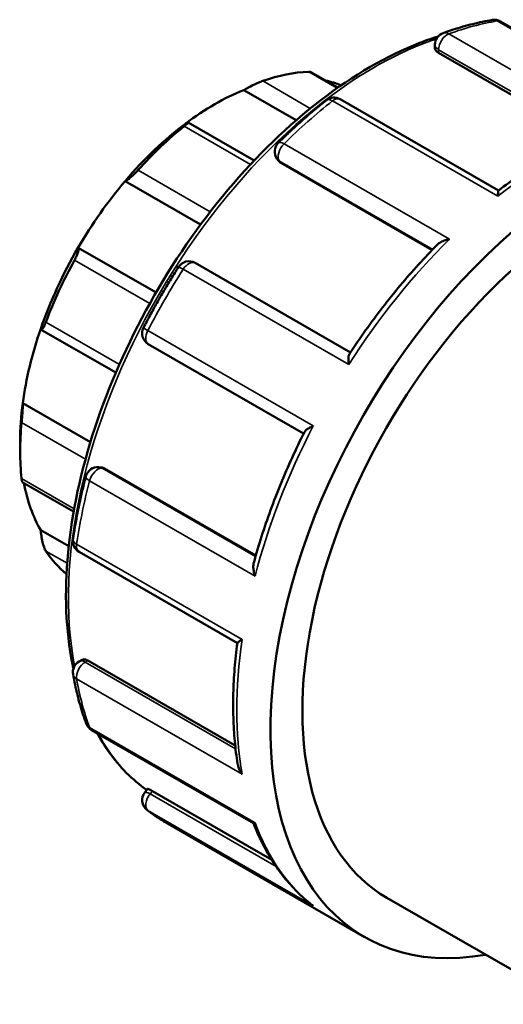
# Model space of a CAD drawing. Header units: millimetres. Extents: x 0 to 901, y -367 to 692.
# Tile 10 of 11: x 736 to 766, y 632 to 692. Entities that reach past the tile are written whole.
import ezdxf

# ---------------------------------------------------------------- set-up
doc = ezdxf.new("R2010")
doc.units = ezdxf.units.MM
doc.layers.add('Visible (ANSI)', color=7, linetype='Continuous', lineweight=50)
doc.layers.add('Visible Narrow (ANSI)', color=7, linetype='Continuous', lineweight=35)

msp = doc.modelspace()

# ---------------------------------------------------------------- linework, layer by layer
at = {"layer": 'Visible (ANSI)'}
for p, q in [((775.188, 686.47), (765.337, 692.143)), ((761.346, 690.516), (761.346, 690.73)), ((761.565, 690.24), (770.535, 685.075)), ((755.435, 688.117), (753.787, 689.066)), ((749.704, 687.97), (752.897, 686.13)), ((765.215, 681.859), (755.576, 687.41)), ((750.346, 683.687), (746.324, 686.002)), ((751.803, 683.673), (751.721, 683.791)), ((751.955, 683.536), (761.17, 678.23)), ((742.482, 682.426), (747.076, 679.781)), ((739.622, 678.376), (744.363, 675.646)), ((756.199, 671.999), (746.738, 677.447)), ((737.372, 673.385), (741.915, 670.77)), ((743.891, 672.513), (753.351, 667.065)), ((736.251, 668.923), (740.372, 666.55)), ((736.092, 666.59), (736.092, 665.98)), ((740.887, 665.021), (741.03, 665.008)), ((741.222, 664.945), (750.437, 659.639)), ((736.223, 664.113), (739.348, 662.314)), ((737.344, 661.183), (739.045, 660.204)), ((739.676, 659.868), (749.314, 654.317)), ((739.676, 653.196), (739.861, 653.303)), ((740.21, 653.252), (749.183, 648.084)), ((740.444, 649.024), (750.294, 643.352)), ((743.681, 645.226), (743.85, 645.437)), ((744.139, 645.307), (751.412, 641.118)), ((744.925, 643.411), (757.052, 636.428)), ((758.424, 638.811), (769.673, 632.333))]:
    msp.add_line(p, q, dxfattribs=at)
for centre, start, end in [((764.962, 691.493), 60.06401, 99.44994), ((762.096, 690.73), 109.87828, 180), ((755.201, 686.76), 60.06401, 128.31428), ((752.335, 684.221), 134.57515, 215.02709), ((746.364, 676.797), 60.06401, 147.39496), ((744.265, 673.162), 152.60443, 240.06401), ((740.818, 664.274), 84.76275, 165.40673), ((740.05, 660.517), 171.65084, 240.06401), ((740.05, 652.546), 119.93599, 190.01589), ((740.818, 649.674), 200.39814, 240.06401), ((744.265, 644.756), 141.19183, 232.12288)]:
    msp.add_arc(centre, 0.75, start, end, dxfattribs=at)
for centre, major_axis, start_param, end_param in [((748.466, 673.106), (8.733, 15.165), 0.349739, 0.588871), ((747.936, 673.411), (8.359, 14.515), 0.076356, 0.177783), ((747.936, 673.411), (-8.359, -14.515), 3.775244, 4.074871), ((770.775, 660.259), (13.723, 23.831), 5.832158, 9.875805), ((747.936, 673.411), (-8.359, -14.515), 4.074871, 4.403562), ((748.466, 673.106), (8.733, 15.165), 0.978058, 1.21719), ((770.775, 660.259), (12.351, 21.448), 0, 3.141593), ((747.936, 673.411), (-8.359, -14.515), 4.403562, 4.703189), ((747.936, 673.411), (-8.359, -14.515), 4.703189, 5.031881), ((748.466, 673.106), (8.733, 15.165), 1.606376, 1.845508), ((747.936, 673.411), (-8.359, -14.515), 5.031881, 5.331508), ((747.936, 673.411), (-8.359, -14.515), 5.331508, 5.495853), ((748.466, 673.106), (8.733, 15.165), 2.234695, 2.473827), ((747.936, 673.411), (-8.359, -14.515), 5.691466, 5.959826), ((748.466, 673.106), (-8.733, -15.165), 6.004606, 6.184407)]:
    msp.add_ellipse(centre, major_axis=major_axis, ratio=0.578093, start_param=start_param, end_param=end_param, dxfattribs=at)
for points, knots in [([(764.839, 692.233), (764.643, 692.2), (764.445, 692.163), (764.049, 692.081), (763.85, 692.036), (763.452, 691.938), (763.251, 691.885), (762.85, 691.77), (762.649, 691.709), (762.245, 691.578), (762.043, 691.509), (761.841, 691.436)], [5.9428537, 5.9428537, 5.9428537, 5.9428537, 5.9742666, 5.9742666, 6.0056795, 6.0056795, 6.0370924, 6.0370924, 6.0685053, 6.0685053, 6.0999181, 6.0999181, 6.0999181, 6.0999181]), ([(761.54, 691.234), (761.165, 691.115), (760.787, 690.981), (758.412, 690.053), (756.378, 688.874), (752.425, 685.842), (750.506, 683.989), (746.98, 679.799), (745.373, 677.466), (742.626, 672.552), (741.488, 669.973), (739.793, 664.825), (739.238, 662.256), (738.773, 657.382), (738.864, 655.078), (739.298, 652.937), (739.315, 652.852), (739.334, 652.768)], [6.063138, 6.063138, 6.063138, 6.063138, 6.124396, 6.124396, 6.447011, 6.447011, 6.770118, 6.770118, 7.092688, 7.092688, 7.415054, 7.415054, 7.737687, 7.737687, 8.060852, 8.060852, 8.074211, 8.074211, 8.074211, 8.074211]), ([(761.565, 690.24), (761.499, 690.278), (761.441, 690.324), (761.365, 690.42), (761.346, 690.47), (761.346, 690.515), (761.346, 690.516), (761.346, 690.516)], [0, 0, 0, 0, 0.02822168, 0.02822168, 0.05644335, 0.05644335, 0.05666034, 0.05666034, 0.05666034, 0.05666034]), ([(753.787, 689.066), (753.778, 689.071), (753.766, 689.075), (753.73, 689.082), (753.701, 689.084), (753.667, 689.083)], [0.38246046, 0.38246046, 0.38246046, 0.38246046, 0.39278109, 0.39278109, 0.40873074, 0.40873074, 0.40873074, 0.40873074]), ([(750.859, 688.521), (750.822, 688.508), (750.78, 688.492), (750.69, 688.456), (750.641, 688.436), (750.492, 688.37), (750.387, 688.322), (750.18, 688.222), (750.065, 688.164), (749.863, 688.058), (749.776, 688.01), (749.704, 687.97)], [0.1414236, 0.1414236, 0.1414236, 0.1414236, 0.1573733, 0.1573733, 0.1733229, 0.1733229, 0.2052222, 0.2052222, 0.2440347, 0.2440347, 0.2804833, 0.2804833, 0.2804833, 0.2804833]), ([(754.736, 687.349), (754.537, 687.191), (754.339, 687.03), (753.943, 686.703), (753.746, 686.536), (753.353, 686.196), (753.158, 686.023), (752.769, 685.671), (752.575, 685.492), (752.19, 685.128), (751.999, 684.943), (751.808, 684.755)], [0.1832672, 0.1832672, 0.1832672, 0.1832672, 0.2146801, 0.2146801, 0.2460929, 0.2460929, 0.2775058, 0.2775058, 0.3089187, 0.3089187, 0.3403316, 0.3403316, 0.3403316, 0.3403316]), ([(746.168, 685.934), (746.219, 685.962), (746.262, 685.984), (746.32, 686.007), (746.332, 686.006), (746.316, 685.977), (746.293, 685.953), (746.23, 685.895), (746.204, 685.873), (746.144, 685.822), (746.11, 685.794), (746.073, 685.765)], [0.2696711, 0.2696711, 0.2696711, 0.2696711, 0.3061196, 0.3061196, 0.3449321, 0.3449321, 0.3768314, 0.3768314, 0.3927811, 0.3927811, 0.4087307, 0.4087307, 0.4087307, 0.4087307]), ([(771.577, 685.506), (771.153, 685.344), (770.728, 685.165), (769.876, 684.773), (769.449, 684.561), (768.596, 684.104), (768.17, 683.859), (767.32, 683.339), (766.895, 683.063), (766.05, 682.482), (765.63, 682.176), (765.212, 681.856)], [6.1174748, 6.1174748, 6.1174748, 6.1174748, 6.1830858, 6.1830858, 6.2486967, 6.2486967, 6.3143076, 6.3143076, 6.3799185, 6.3799185, 6.4455294, 6.4455294, 6.4455294, 6.4455294]), ([(743.266, 683.093), (743.232, 683.055), (743.195, 683.016), (743.12, 682.938), (743.081, 682.899), (742.967, 682.787), (742.892, 682.719), (742.752, 682.6), (742.68, 682.544), (742.563, 682.464), (742.517, 682.439), (742.482, 682.426)], [0.1414236, 0.1414236, 0.1414236, 0.1414236, 0.1573733, 0.1573733, 0.1733229, 0.1733229, 0.2052222, 0.2052222, 0.2440347, 0.2440347, 0.2804833, 0.2804833, 0.2804833, 0.2804833]), ([(765.181, 681.505), (765.181, 681.506), (765.181, 681.507), (765.181, 681.583), (765.182, 681.649), (765.188, 681.755), (765.193, 681.796), (765.202, 681.841), (765.207, 681.852), (765.212, 681.856)], [-0.00055134, -0.00055134, -0.00055134, -0.00055134, 0, 0, 0.03321332, 0.03321332, 0.06488875, 0.06488875, 0.08548215, 0.08548215, 0.08548215, 0.08548215]), ([(761.487, 678.556), (761.532, 678.601), (761.587, 678.643), (761.727, 678.73), (761.818, 678.772), (762.013, 678.844), (762.119, 678.873), (762.23, 678.894), (762.232, 678.894), (762.234, 678.895)], [0.05305267, 0.05305267, 0.05305267, 0.05305267, 0.07748769, 0.07748769, 0.10934444, 0.10934444, 0.14279911, 0.14279911, 0.1433452, 0.1433452, 0.1433452, 0.1433452]), ([(739.622, 678.376), (739.639, 678.365), (739.65, 678.34), (739.651, 678.254), (739.64, 678.192), (739.599, 678.056), (739.57, 677.978), (739.513, 677.846), (739.491, 677.8), (739.445, 677.706), (739.42, 677.658), (739.394, 677.611)], [0.2696711, 0.2696711, 0.2696711, 0.2696711, 0.3061196, 0.3061196, 0.3449321, 0.3449321, 0.3768314, 0.3768314, 0.3927811, 0.3927811, 0.4087307, 0.4087307, 0.4087307, 0.4087307]), ([(761.487, 678.556), (761.1, 678.163), (760.718, 677.759), (759.965, 676.93), (759.595, 676.505), (758.866, 675.635), (758.508, 675.19), (757.806, 674.282), (757.463, 673.82), (756.791, 672.878), (756.463, 672.4), (756.143, 671.914)], [0.3622765, 0.3622765, 0.3622765, 0.3622765, 0.4266636, 0.4266636, 0.4910507, 0.4910507, 0.5554379, 0.5554379, 0.619825, 0.619825, 0.6842121, 0.6842121, 0.6842121, 0.6842121]), ([(745.732, 677.201), (745.579, 676.962), (745.428, 676.721), (745.13, 676.237), (744.984, 675.993), (744.695, 675.502), (744.552, 675.256), (744.272, 674.76), (744.134, 674.511), (743.863, 674.011), (743.73, 673.76), (743.6, 673.508)], [0.7068659, 0.7068659, 0.7068659, 0.7068659, 0.7382788, 0.7382788, 0.7696917, 0.7696917, 0.8011046, 0.8011046, 0.8325175, 0.8325175, 0.8639304, 0.8639304, 0.8639304, 0.8639304]), ([(737.659, 673.851), (737.641, 673.802), (737.622, 673.756), (737.585, 673.669), (737.566, 673.629), (737.514, 673.522), (737.483, 673.47), (737.427, 673.398), (737.401, 673.379), (737.364, 673.385), (737.351, 673.406), (737.344, 673.44)], [0.1414236, 0.1414236, 0.1414236, 0.1414236, 0.1573733, 0.1573733, 0.1733229, 0.1733229, 0.2052222, 0.2052222, 0.2440347, 0.2440347, 0.2804833, 0.2804833, 0.2804833, 0.2804833]), ([(756.096, 671.263), (756.096, 671.264), (756.095, 671.266), (756.083, 671.365), (756.076, 671.459), (756.075, 671.627), (756.08, 671.703), (756.103, 671.828), (756.119, 671.879), (756.143, 671.914)], [-0.00055134, -0.00055134, -0.00055134, -0.00055134, 0, 0, 0.03321332, 0.03321332, 0.06488875, 0.06488875, 0.09432757, 0.09432757, 0.09432757, 0.09432757]), ([(736.251, 668.923), (736.252, 668.863), (736.251, 668.784), (736.244, 668.595), (736.238, 668.482), (736.225, 668.269), (736.217, 668.158), (736.203, 667.993), (736.199, 667.938), (736.189, 667.833), (736.185, 667.783), (736.18, 667.737)], [0.2696711, 0.2696711, 0.2696711, 0.2696711, 0.3061196, 0.3061196, 0.3449321, 0.3449321, 0.3768314, 0.3768314, 0.3927811, 0.3927811, 0.4087307, 0.4087307, 0.4087307, 0.4087307]), ([(753.397, 667.158), (753.415, 667.195), (753.449, 667.233), (753.544, 667.315), (753.607, 667.358), (753.755, 667.443), (753.841, 667.485), (753.935, 667.525), (753.937, 667.525), (753.938, 667.526)], [0.04935313, 0.04935313, 0.04935313, 0.04935313, 0.07748769, 0.07748769, 0.10934444, 0.10934444, 0.14279911, 0.14279911, 0.1433452, 0.1433452, 0.1433452, 0.1433452]), ([(753.397, 667.158), (753.136, 666.638), (752.885, 666.114), (752.406, 665.061), (752.177, 664.532), (751.742, 663.47), (751.535, 662.937), (751.146, 661.871), (750.962, 661.337), (750.62, 660.269), (750.461, 659.736), (750.315, 659.204)], [0.8865873, 0.8865873, 0.8865873, 0.8865873, 0.9509709, 0.9509709, 1.0153544, 1.0153544, 1.079738, 1.079738, 1.1441216, 1.1441216, 1.2085052, 1.2085052, 1.2085052, 1.2085052]), ([(736.18, 664.324), (736.185, 664.283), (736.189, 664.248), (736.199, 664.188), (736.203, 664.165), (736.213, 664.127), (736.218, 664.116), (736.223, 664.114)], [0.1414236, 0.1414236, 0.1414236, 0.1414236, 0.15737325, 0.15737325, 0.1733229, 0.1733229, 0.19297559, 0.19297559, 0.19297559, 0.19297559]), ([(740.093, 664.463), (740.025, 664.204), (739.961, 663.946), (739.838, 663.43), (739.779, 663.172), (739.669, 662.659), (739.616, 662.403), (739.518, 661.892), (739.471, 661.638), (739.385, 661.131), (739.345, 660.878), (739.308, 660.626)], [1.2304647, 1.2304647, 1.2304647, 1.2304647, 1.2618776, 1.2618776, 1.2932905, 1.2932905, 1.3247034, 1.3247034, 1.3561163, 1.3561163, 1.3875292, 1.3875292, 1.3875292, 1.3875292]), ([(737.344, 661.183), (737.351, 661.084), (737.364, 660.968), (737.401, 660.719), (737.427, 660.584), (737.483, 660.355), (737.514, 660.244), (737.566, 660.099), (737.585, 660.054), (737.622, 659.975), (737.641, 659.941), (737.659, 659.913)], [0.2696711, 0.2696711, 0.2696711, 0.2696711, 0.3061196, 0.3061196, 0.3449321, 0.3449321, 0.3768314, 0.3768314, 0.3927811, 0.3927811, 0.4087307, 0.4087307, 0.4087307, 0.4087307]), ([(750.395, 658.388), (750.394, 658.39), (750.393, 658.392), (750.357, 658.497), (750.329, 658.602), (750.293, 658.803), (750.284, 658.901), (750.288, 659.068), (750.297, 659.14), (750.315, 659.204)], [-0.00055134, -0.00055134, -0.00055134, -0.00055134, 0, 0, 0.03321332, 0.03321332, 0.06488875, 0.06488875, 0.09068408, 0.09068408, 0.09068408, 0.09068408]), ([(749.315, 654.322), (749.246, 653.799), (749.192, 653.282), (749.11, 652.258), (749.082, 651.752), (749.056, 650.754), (749.057, 650.261), (749.086, 649.293), (749.115, 648.816), (749.2, 647.881), (749.257, 647.422), (749.328, 646.973)], [1.4084775, 1.4084775, 1.4084775, 1.4084775, 1.4740717, 1.4740717, 1.5396659, 1.5396659, 1.6052601, 1.6052601, 1.6708543, 1.6708543, 1.7364485, 1.7364485, 1.7364485, 1.7364485]), ([(749.315, 654.322), (749.316, 654.328), (749.323, 654.337), (749.355, 654.367), (749.389, 654.392), (749.478, 654.451), (749.536, 654.486), (749.603, 654.525), (749.604, 654.526), (749.605, 654.526)], [0.05800752, 0.05800752, 0.05800752, 0.05800752, 0.07748769, 0.07748769, 0.10934444, 0.10934444, 0.14279911, 0.14279911, 0.1433452, 0.1433452, 0.1433452, 0.1433452]), ([(739.861, 653.303), (739.861, 653.303), (739.861, 653.303), (739.9, 653.325), (739.953, 653.334), (740.075, 653.317), (740.144, 653.29), (740.21, 653.252)], [-0.0565144, -0.0565144, -0.0565144, -0.0565144, -0.05644335, -0.05644335, -0.02822168, -0.02822168, 0, 0, 0, 0]), ([(739.312, 652.416), (739.349, 652.203), (739.39, 651.993), (739.478, 651.578), (739.525, 651.372), (739.626, 650.966), (739.679, 650.766), (739.793, 650.37), (739.853, 650.175), (739.979, 649.79), (740.046, 649.6), (740.115, 649.413)], [1.7540635, 1.7540635, 1.7540635, 1.7540635, 1.7854764, 1.7854764, 1.8168893, 1.8168893, 1.8483022, 1.8483022, 1.879715, 1.879715, 1.9111279, 1.9111279, 1.9111279, 1.9111279]), ([(740.769, 648.837), (740.987, 648.442), (741.223, 648.065), (742.137, 646.784), (742.917, 645.998), (743.8, 645.374)], [8.3044266, 8.3044266, 8.3044266, 8.3044266, 8.3830755, 8.3830755, 8.5874088, 8.5874088, 8.5874088, 8.5874088]), ([(749.605, 646.332), (749.604, 646.333), (749.603, 646.335), (749.537, 646.426), (749.48, 646.522), (749.392, 646.719), (749.358, 646.82), (749.334, 646.939), (749.33, 646.956), (749.328, 646.973)], [-0.00055134, -0.00055134, -0.00055134, -0.00055134, 0, 0, 0.03321332, 0.03321332, 0.06488875, 0.06488875, 0.07015388, 0.07015388, 0.07015388, 0.07015388]), ([(743.851, 645.437), (743.852, 645.439), (743.857, 645.44), (743.881, 645.437), (743.914, 645.425), (744.01, 645.379), (744.072, 645.345), (744.139, 645.307)], [-0.06791735, -0.06791735, -0.06791735, -0.06791735, -0.05644335, -0.05644335, -0.02822168, -0.02822168, 0, 0, 0, 0]), ([(743.805, 644.164), (743.876, 644.109), (743.948, 644.054), (744.094, 643.947), (744.167, 643.895), (744.315, 643.793), (744.39, 643.742), (744.541, 643.644), (744.617, 643.596), (744.77, 643.502), (744.847, 643.456), (744.925, 643.411)], [2.27766227, 2.27766227, 2.27766227, 2.27766227, 2.29375545, 2.29375545, 2.30984864, 2.30984864, 2.32594183, 2.32594183, 2.34203501, 2.34203501, 2.3581282, 2.3581282, 2.3581282, 2.3581282]), ([(750.289, 643.355), (750.45, 642.946), (750.626, 642.552), (751.009, 641.791), (751.217, 641.425), (751.662, 640.726), (751.9, 640.392), (752.405, 639.76), (752.672, 639.461), (753.235, 638.9), (753.53, 638.638), (753.838, 638.395)], [1.925528, 1.925528, 1.925528, 1.925528, 1.9950791, 1.9950791, 2.0649146, 2.0649146, 2.1347501, 2.1347501, 2.2045856, 2.2045856, 2.2744211, 2.2744211, 2.2744211, 2.2744211]), ([(750.294, 643.352), (750.298, 643.35), (750.303, 643.349), (750.328, 643.35), (750.356, 643.36), (750.393, 643.379), (750.394, 643.379), (750.395, 643.379)], [0.09748717, 0.09748717, 0.09748717, 0.09748717, 0.10934444, 0.10934444, 0.14279911, 0.14279911, 0.1433452, 0.1433452, 0.1433452, 0.1433452]), ([(753.938, 638.323), (753.937, 638.324), (753.935, 638.325), (753.901, 638.348), (753.869, 638.371), (753.838, 638.395)], [-0.00055134, -0.00055134, -0.00055134, -0.00055134, 0, 0, 0.01196337, 0.01196337, 0.01196337, 0.01196337])]:
    msp.add_open_spline(points, degree=3, knots=knots, dxfattribs=at)
for points in [[(751.955, 683.536), (751.895, 683.57), (751.842, 683.617), (751.803, 683.673)], [(741.03, 665.008), (741.096, 665.002), (741.163, 664.979), (741.222, 664.945)]]:
    msp.add_open_spline(points, degree=3, dxfattribs=at)
at = {"layer": 'Visible Narrow (ANSI)'}
for p, q in [((765.139, 692.173), (775.216, 686.37)), ((772.269, 685.586), (762.192, 691.389)), ((761.565, 690.24), (761.565, 690.425)), ((761.565, 690.425), (770.717, 685.155)), ((753.667, 689.083), (755.394, 688.088)), ((753.758, 686.851), (750.859, 688.521)), ((755.105, 687.307), (765.181, 681.505)), ((746.073, 685.765), (750.112, 683.439)), ((762.234, 678.895), (752.158, 684.697)), ((751.955, 683.536), (751.875, 683.65)), ((751.875, 683.65), (761.212, 678.274)), ((747.666, 680.559), (743.266, 683.093)), ((739.394, 677.611), (743.979, 674.971)), ((746.02, 677.065), (756.096, 671.263)), ((742.134, 671.274), (737.659, 673.851)), ((753.938, 667.526), (743.862, 673.328)), ((736.18, 667.737), (740.068, 665.498)), ((750.42, 659.581), (741.084, 664.958)), ((741.084, 664.958), (741.222, 664.945)), ((739.378, 662.482), (736.18, 664.324)), ((740.318, 664.191), (750.395, 658.388)), ((749.605, 654.526), (739.529, 660.329)), ((737.659, 659.913), (738.951, 659.169)), ((740.05, 653.16), (740.21, 653.252)), ((749.204, 647.888), (740.05, 653.16)), ((739.529, 652.134), (749.605, 646.332)), ((750.395, 643.379), (740.318, 649.182)), ((744, 645.134), (744.139, 645.307)), ((751.681, 640.712), (744, 645.134)), ((743.862, 644.126), (753.938, 638.323))]:
    msp.add_line(p, q, dxfattribs=at)
for centre, major_axis, ratio, start_param, end_param in [((758.649, 667.242), (13.723, 23.831), 0.578093, 0.443133, 0.600197), ((764.962, 691.493), (-0.123, 0.74), 0.737158, 5.738947, 6.283185), ((764.962, 691.493), (0.374, 0.65), 0.578093, 0, 0.443133), ((762.096, 690.73), (-0.255, 0.705), 0.673359, 5.610145, 6.283185), ((757.694, 667.792), (13.174, 22.878), 0.578093, 0.581466, 2.556254), ((762.096, 690.73), (-0.374, -0.65), 0.578093, 3.74179, 5.495853), ((762.096, 690.73), (-0.75, 0), 0.575862, 0, 0.785398), ((758.649, 667.242), (13.723, 23.831), 0.578093, 0.966732, 1.123796), ((755.201, 686.76), (-0.465, 0.588), 0.463465, 5.423123, 6.283185), ((755.201, 686.76), (0.374, 0.65), 0.578093, 0, 0.966732), ((768.725, 661.439), (13.723, 23.831), 0.578093, 0.600197, 0.966732), ((752.335, 684.221), (-0.374, -0.65), 0.578093, 4.265389, 6.019452), ((752.335, 684.221), (-0.526, 0.534), 0.352714, 5.378328, 6.283185), ((752.335, 684.221), (-0.614, -0.43), 0.787757, 0, 0.35258), ((768.725, 661.439), (13.723, 23.831), 0.578093, 1.123796, 1.49033), ((758.649, 667.242), (13.723, 23.831), 0.578093, 1.49033, 1.647395), ((746.364, 676.797), (-0.632, 0.404), 0.065587, 5.330308, 6.283185), ((746.364, 676.797), (0.374, 0.65), 0.578093, 0, 1.49033), ((744.265, 673.162), (-0.666, 0.345), 0.062441, 0, 0.953021), ((744.265, 673.162), (-0.374, -0.65), 0.578093, 4.788987, 6.283185), ((768.725, 661.439), (13.723, 23.831), 0.578093, 1.647395, 2.013929), ((740.818, 664.274), (0.374, 0.65), 0.578093, 0.259866, 2.013929), ((740.818, 664.274), (0.068, 0.747), 0.788574, 5.935257, 6.283185), ((758.649, 667.242), (13.723, 23.831), 0.578093, 2.013929, 2.170994), ((740.818, 664.274), (-0.726, 0.189), 0.349865, 0, 0.905753), ((740.05, 660.517), (-0.742, 0.109), 0.460865, 0, 0.861376), ((740.05, 660.517), (-0.374, -0.65), 0.578093, 5.312586, 6.283185), ((768.725, 661.439), (13.723, 23.831), 0.578093, 2.170994, 2.537528), ((740.05, 652.546), (-0.374, -0.65), 0.578093, 3.925057, 5.679121), ((740.05, 652.546), (-0.374, 0.65), 0.578093, 5.499721, 6.283185), ((740.05, 652.546), (-0.739, -0.13), 0.671571, 0, 0.675785), ((758.649, 667.242), (13.723, 23.831), 0.578093, 2.537528, 2.694592), ((740.818, 649.674), (-0.703, -0.261), 0.7358, 0, 0.547837), ((740.818, 649.674), (-0.374, -0.65), 0.578093, 5.836185, 6.283185), ((757.694, 667.792), (-13.174, -22.878), 0.578093, 5.941263, 6.227268), ((744.265, 644.756), (-0.584, 0.47), 0.212712, 5.345472, 6.283185), ((744.265, 644.756), (-0.374, -0.65), 0.578093, 4.448656, 6.202719), ((744.265, 644.756), (-0.46, -0.592), 0.813331, 0, 0.112971), ((758.649, 667.242), (-13.723, -23.831), 0.578093, 6.202719, 6.283185), ((768.725, 661.439), (-13.723, -23.831), 0.578093, 5.836185, 6.202719)]:
    msp.add_ellipse(centre, major_axis=major_axis, ratio=ratio, start_param=start_param, end_param=end_param, dxfattribs=at)

doc.saveas('drawing.dxf')
